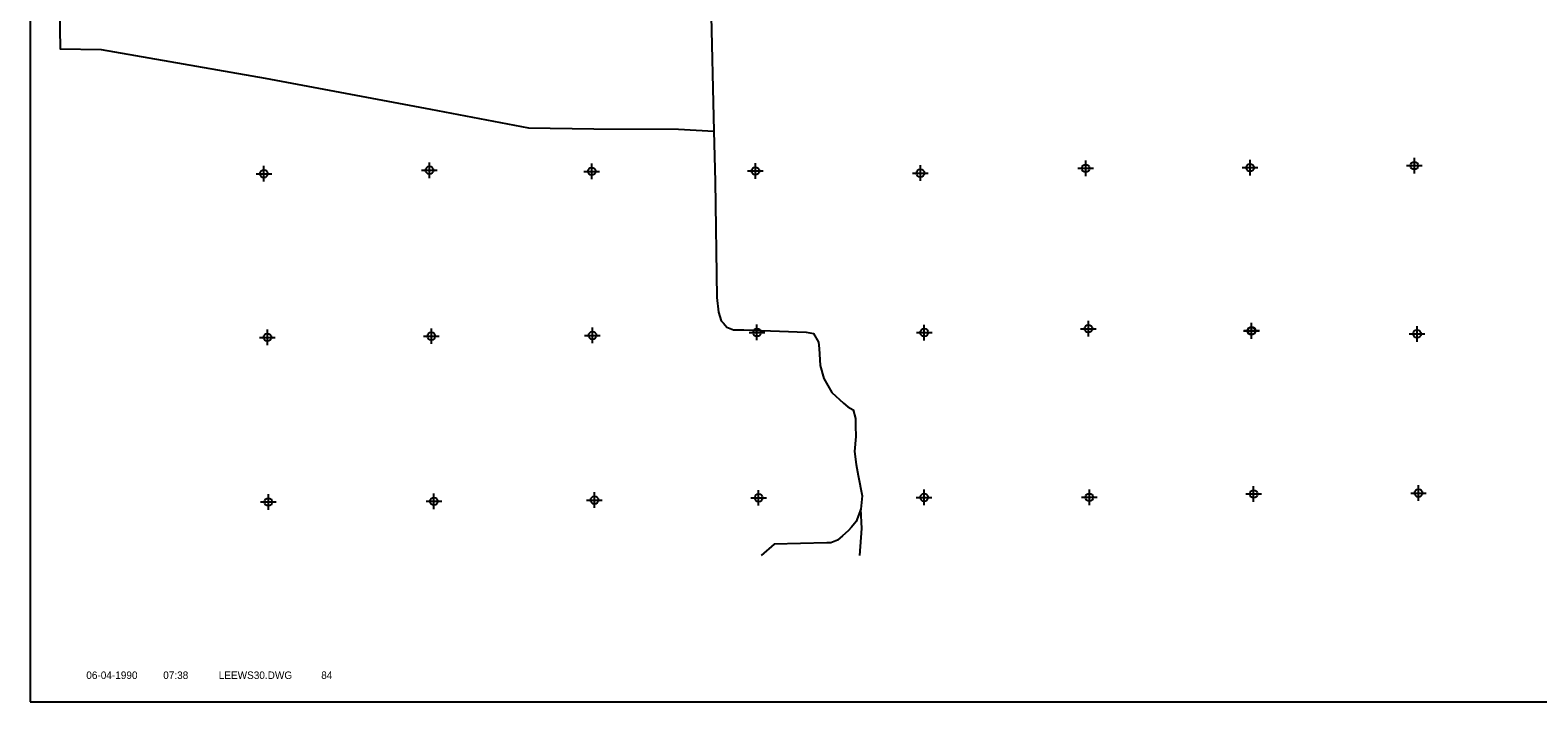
# Model space of a CAD drawing. Extents: x 238791 to 334791, y 832526 to 896356.
# Tile 1 of 4: x 238791 to 287106, y 833356 to 854893. Entities that reach past the tile are written whole.
import ezdxf
from ezdxf.enums import TextEntityAlignment as Align

# ---------------------------------------------------------------- set-up
doc = ezdxf.new("R2010")
doc.units = 0
doc.header["$LTSCALE"] = 800
doc.header["$PDMODE"] = 34
doc.header["$PDSIZE"] = 250
doc.layers.get('0').update_dxf_attribs({"linetype": 'CONTINUOUS'})
for name, color, linetype in [('BORDER', 1, 'CONTINUOUS'), ('MAJROADS', 9, 'CONTINUOUS'), ('SEC', 2, 'CONTINUOUS'), ('TEXT', 7, 'CONTINUOUS')]:
    doc.layers.add(name, color=color, linetype=linetype)

# ---------------------------------------------------------------- blocks, each defined once
blk = doc.blocks.new('LOGON')
at = {"color": 0}
blk.add_attdef('DATE', text='', height=1, dxfattribs=at).set_placement((-1.87, 1.76), align=Align.RIGHT)
for tag, p in [('TIME', (1.56, 1.76)), ('DRAWING', (8.97, 1.76)), ('OPERATOR', (22.66, 1.76))]:
    blk.add_attdef(tag, p, '', height=1, dxfattribs=at)

msp = doc.modelspace()

# ---------------------------------------------------------------- linework, layer by layer
at = {"layer": 'BORDER', "color": 0}
msp.add_lwpolyline([(238791, 833356), (334791, 833356), (334791, 896356), (238791, 896356)], close=True, dxfattribs=at)
at = {"layer": 'MAJROADS', "color": 0}
for points in [[(260600, 855803), (260703, 851654), (260741, 850045), (260797, 846325), (260844, 845855), (260934, 845578), (261009, 845502), (261117, 845375), (261326, 845282), (261661, 845279), (263663, 845214), (263897, 845170), (264054, 844892), (264078, 844683), (264107, 844138), (264221, 843726), (264486, 843280), (264852, 842934), (264994, 842816), (265161, 842714), (265242, 842437), (265241, 842202), (265246, 841867), (265209, 841381), (265256, 840970), (265321, 840610), (265450, 839963), (265413, 839536), (265259, 839144), (265116, 838952), (265006, 838836), (264820, 838678), (264668, 838545), (264450, 838454), (264324, 838455), (262631, 838409), (262217, 838045)], [(239735, 855600), (239750, 854292), (241065, 854274), (246321, 853355), (251625, 852360), (254763, 851766), (256858, 851734), (259564, 851722), (260703, 851654)], [(265374, 838045), (265442, 838916), (265413, 839536)]]:
    msp.add_lwpolyline(points, dxfattribs=at)
at = {"layer": 'SEC', "color": 0}
for p in [(246281, 850289), (251586, 850402), (256788, 850366), (262033, 850379), (267320, 850309), (272616, 850464), (277886, 850486), (283148, 850550), (272705, 845320), (246395, 845043), (251649, 845082), (256810, 845104), (262081, 845201), (267443, 845197), (277925, 845249), (277933, 845258), (283236, 845154), (277997, 840021), (283281, 840050), (246425, 839765), (251729, 839786), (256874, 839825), (262136, 839897), (267439, 839910), (272735, 839915)]:
    msp.add_point(p, dxfattribs=at)

# ---------------------------------------------------------------- block references
at = {"layer": 'TEXT', "color": 0, "xscale": 240, "yscale": 240, "zscale": 240}
msp.add_blockref('LOGON', (242680, 833668), dxfattribs=at).add_auto_attribs({'DATE': '06-04-1990', 'TIME': '07:38', 'OPERATOR': '84', 'DRAWING': 'LEEWS30.DWG'})

doc.saveas('drawing.dxf')
